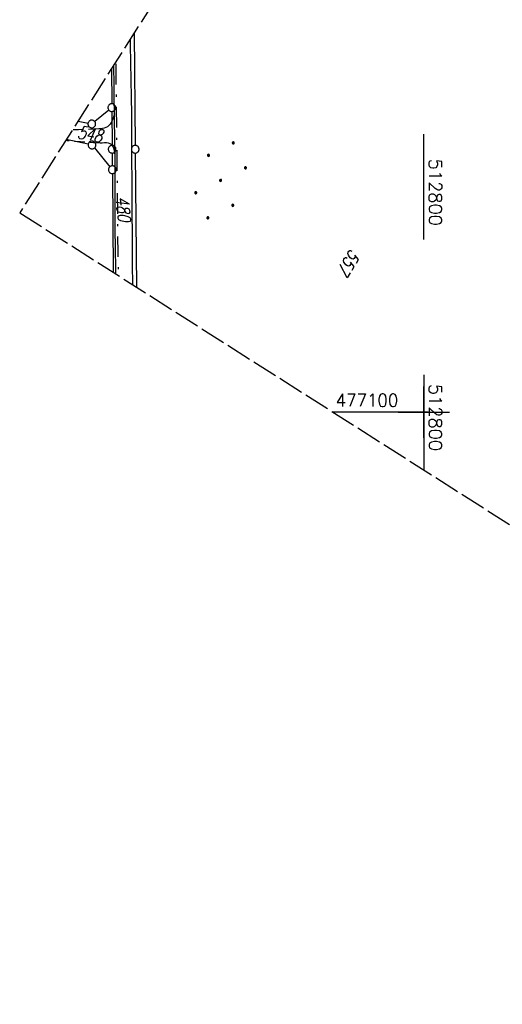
# Model space of a CAD drawing. Extents: x 512721 to 513460, y 476985 to 477919.
# Tile 1 of 23: x 512721 to 512815, y 476985 to 477176. Entities that reach past the tile are written whole.
import ezdxf

# ---------------------------------------------------------------- set-up
doc = ezdxf.new("R2010")
doc.units = 0
doc.header["$LTSCALE"] = 10
doc.header["$MEASUREMENT"] = 0
for name, pattern in [('LT00', [0]), ('LT08', [0.42, 0.2, -0.1, 0.02, -0.1]), ('LT11', [0.3, 0.2, -0.1]), ('LT14', [0.6, 0.5, -0.1])]:
    doc.linetypes.add(name, pattern=pattern)
doc.layers.get('0').update_dxf_attribs({"linetype": 'LT00'})
doc.layers.add('-BLATT_87-RAND', color=7, linetype='LT14', plot=False)
for name, color, linetype in [('DFK_FLUR_NR', 250, 'LT00'), ('DFK_GZPKT', 250, 'LT00'), ('DFK_KATASTER', 250, 'LT00'), ('DFK_NUTZUNG', 250, 'LT00'), ('STROM_UNTER', 80, 'LT08'), ('V87_AFBR_BAB', 250, 'LT00'), ('V87_EINFAHRT', 250, 'LT00'), ('V87_FELDWEG', 250, 'LT11'), ('V87_RASTER', 250, 'LT00'), ('V88_AFBR_BAB', 250, 'LT00'), ('V88_EINFAHRT', 250, 'LT00'), ('V88_RASTER', 250, 'LT00')]:
    doc.layers.add(name, color=color, linetype=linetype)
doc.styles.get("Standard").update_dxf_attribs({"font": 'romans.shx'})

# ---------------------------------------------------------------- blocks, each defined once
blk = doc.blocks.new('SYMB7010')
at = {"color": 0, "linetype": 'ByBlock'}
for points in [[(-0.031408, 0.499213), (-0.093728, 0.49134), (-0.15457, 0.475719), (-0.212975, 0.452595), (-0.268021, 0.422333), (-0.31884, 0.385411), (-0.36463, 0.342411), (-0.40467, 0.29401), (-0.438329, 0.240973), (-0.465074, 0.184136), (-0.484486, 0.124395), (-0.496256, 0.062692), (-0.5002, 0)], [(-0.5002, 0), (-0.496256, -0.062692), (-0.484486, -0.124395), (-0.465075, -0.184136), (-0.438329, -0.240973), (-0.404671, -0.29401), (-0.36463, -0.342411), (-0.31884, -0.385411), (-0.268021, -0.422333), (-0.212975, -0.452595), (-0.154571, -0.475719), (-0.093728, -0.49134), (-0.031408, -0.499213), (0.031408, -0.499213)], [(0.5002, 0), (0.496256, 0.062692), (0.484485, 0.124395), (0.465074, 0.184136), (0.438329, 0.240973), (0.40467, 0.29401), (0.36463, 0.342411), (0.31884, 0.385411), (0.268021, 0.422333), (0.212975, 0.452595), (0.15457, 0.475719), (0.093728, 0.49134), (0.031408, 0.499213), (-0.031408, 0.499213)], [(0.031408, -0.499213), (0.093728, -0.491341), (0.15457, -0.475719), (0.212975, -0.452595), (0.268021, -0.422333), (0.31884, -0.385411), (0.36463, -0.342411), (0.404671, -0.294011), (0.438329, -0.240974), (0.465075, -0.184136), (0.484486, -0.124395), (0.496256, -0.062692), (0.500201, 0)]]:
    blk.add_lwpolyline(points, dxfattribs=at)
blk = doc.blocks.new('Ackerland7')
at = {"layer": 'DFK_NUTZUNG', "color": 0, "linetype": 'ByBlock'}
for p, q in [((-4, 3.93), (-4, 3.67)), ((-3.95, 3.63), (-3.95, 3.97)), ((-3.9, 3.99), (-3.9, 3.61)), ((-3.85, 3.6), (-3.85, 4)), ((-3.8, 3.99), (-3.8, 3.61)), ((-3.75, 3.63), (-3.75, 3.97)), ((-3.7, 3.93), (-3.7, 3.67)), ((3.7, 3.93), (3.7, 3.67)), ((3.75, 3.63), (3.75, 3.97)), ((3.8, 3.99), (3.8, 3.61)), ((3.85, 3.6), (3.85, 4)), ((3.9, 3.99), (3.9, 3.61)), ((3.95, 3.63), (3.95, 3.97)), ((4, 3.93), (4, 3.67)), ((-3.65, 3.8), (-3.65, 3.8)), ((4.05, 3.8), (4.05, 3.8)), ((-7.85, 0.13), (-7.85, -0.13)), ((-7.8, -0.17), (-7.8, 0.17)), ((-7.75, 0.19), (-7.75, -0.19)), ((-7.7, -0.2), (-7.7, 0.2)), ((-7.65, 0.19), (-7.65, -0.19)), ((-7.6, -0.17), (-7.6, 0.17)), ((-7.55, 0.13), (-7.55, -0.13)), ((-7.5, 0), (-7.5, 0)), ((-0.15, 0.13), (-0.15, -0.13)), ((-0.1, -0.17), (-0.1, 0.17)), ((-0.05, 0.19), (-0.05, -0.19)), ((0, -0.2), (0, 0.2)), ((0.05, 0.19), (0.05, -0.19)), ((0.1, -0.17), (0.1, 0.17)), ((0.15, 0.13), (0.15, -0.13)), ((0.2, 0), (0.2, 0)), ((7.55, 0.13), (7.55, -0.13)), ((7.6, -0.17), (7.6, 0.17)), ((7.65, 0.19), (7.65, -0.19)), ((7.7, -0.2), (7.7, 0.2)), ((7.75, 0.19), (7.75, -0.19)), ((7.8, -0.17), (7.8, 0.17)), ((7.85, 0.13), (7.85, -0.13)), ((7.9, 0), (7.9, 0)), ((-4, -3.67), (-4, -3.93)), ((-3.95, -3.97), (-3.95, -3.63)), ((-3.9, -3.61), (-3.9, -3.99)), ((-3.85, -4), (-3.85, -3.6)), ((-3.8, -3.61), (-3.8, -3.99)), ((-3.75, -3.97), (-3.75, -3.63)), ((-3.7, -3.67), (-3.7, -3.93)), ((-3.65, -3.8), (-3.65, -3.8)), ((3.7, -3.67), (3.7, -3.93)), ((3.75, -3.97), (3.75, -3.63)), ((3.8, -3.61), (3.8, -3.99)), ((3.85, -4), (3.85, -3.6)), ((3.9, -3.61), (3.9, -3.99)), ((3.95, -3.97), (3.95, -3.63)), ((4, -3.67), (4, -3.93)), ((4.05, -3.8), (4.05, -3.8))]:
    blk.add_line(p, q, dxfattribs=at)
for points in [[(-3.65, 3.8), (-3.67, 3.89), (-3.73, 3.96), (-3.81, 3.99), (-3.89, 3.99), (-3.97, 3.96), (-4.03, 3.89), (-4.05, 3.8), (-4.03, 3.71), (-3.97, 3.64), (-3.89, 3.6), (-3.81, 3.6), (-3.73, 3.64), (-3.67, 3.71), (-3.65, 3.8)], [(4.05, 3.8), (4.03, 3.89), (3.97, 3.96), (3.89, 3.99), (3.81, 3.99), (3.73, 3.96), (3.67, 3.89), (3.65, 3.8), (3.67, 3.71), (3.73, 3.64), (3.81, 3.61), (3.89, 3.61), (3.97, 3.64), (4.03, 3.71), (4.05, 3.8)], [(-7.5, 0), (-7.52, 0.09), (-7.58, 0.16), (-7.66, 0.19), (-7.74, 0.19), (-7.82, 0.16), (-7.88, 0.09), (-7.9, 0)], [(0.2, 0), (0.18, 0.09), (0.12, 0.16), (0.04, 0.19), (-0.04, 0.19), (-0.12, 0.16), (-0.18, 0.09), (-0.2, 0)], [(-0.2, 0), (-0.18, -0.09), (-0.12, -0.16), (-0.04, -0.19), (0.04, -0.19), (0.12, -0.16), (0.18, -0.09), (0.2, 0)], [(7.9, 0), (7.88, 0.09), (7.82, 0.16), (7.74, 0.19), (7.66, 0.19), (7.58, 0.16), (7.52, 0.09), (7.5, 0)], [(7.5, 0), (7.52, -0.09), (7.58, -0.16), (7.66, -0.19), (7.74, -0.19), (7.82, -0.16), (7.88, -0.09), (7.9, 0)], [(-7.9, 0), (-7.88, -0.09), (-7.82, -0.16), (-7.74, -0.19), (-7.66, -0.19), (-7.58, -0.16), (-7.52, -0.09), (-7.5, 0)], [(-3.65, -3.8), (-3.67, -3.71), (-3.73, -3.64), (-3.81, -3.61), (-3.89, -3.61), (-3.97, -3.64), (-4.03, -3.71), (-4.05, -3.8), (-4.03, -3.89), (-3.97, -3.96), (-3.89, -3.99), (-3.81, -3.99), (-3.73, -3.96), (-3.67, -3.89), (-3.65, -3.8)], [(4.05, -3.8), (4.03, -3.71), (3.97, -3.64), (3.89, -3.61), (3.81, -3.61), (3.73, -3.64), (3.67, -3.71), (3.65, -3.8), (3.67, -3.89), (3.73, -3.96), (3.81, -3.99), (3.89, -3.99), (3.97, -3.96), (4.03, -3.89), (4.05, -3.8)]]:
    blk.add_lwpolyline(points, dxfattribs=at)

msp = doc.modelspace()

# ---------------------------------------------------------------- linework, layer by layer
at = {"layer": '-BLATT_87-RAND'}
msp.add_lwpolyline([(513217.94, 477919.22), (512721.33, 477138.83), (512963.46, 476984.75), (513460.07, 477765.13), (513217.94, 477919.22)], dxfattribs=at)
at = {"layer": 'DFK_KATASTER'}
for p, q in [((512743.62, 477173.86), (512743.81, 477151.96)), ((512739.18, 477166.88), (512739.24, 477160.07)), ((512738.67, 477158.84), (512735.94, 477156.61)), ((512739.26, 477158.57), (512739.31, 477151.97)), ((512732.69, 477156.69), (512734.63, 477156.28)), ((512734.67, 477152.19), (512730.4, 477153.09)), ((512735.88, 477151.46), (512738.88, 477147.8)), ((512739.33, 477150.47), (512739.35, 477147.97)), ((512743.83, 477150.46), (512744.05, 477124.37)), ((512739.37, 477146.47), (512739.54, 477127.24))]:
    msp.add_line(p, q, dxfattribs=at)
at = {"layer": 'STROM_UNTER', "ltscale": 2, "flags": 128}
msp.add_lwpolyline([(512740.03, 477167.84), (512740.42, 477131.05), (512740.5, 477126.63)], dxfattribs=at)
at = {"layer": 'V87_AFBR_BAB'}
for points in [[(512742.8, 477172.57), (512742.83, 477171.46), (512742.9, 477168.1), (512742.96, 477164.74), (512743.01, 477161.38), (512743.06, 477158.02), (512743.09, 477154.91), (512743.11, 477151.81), (512743.12, 477148.7), (512743.14, 477145.59), (512743.15, 477142.48), (512743.17, 477139.38), (512743.2, 477134.09), (512743.25, 477128.8), (512743.29, 477124.85)], [(512740.04, 477126.92), (512740.02, 477128.02), (512739.98, 477131.87), (512739.94, 477135.72), (512739.92, 477139.57), (512739.92, 477141.67), (512739.91, 477143.77), (512739.91, 477145.88), (512739.9, 477147.98), (512739.88, 477150.08), (512739.86, 477152.09), (512739.83, 477154.1), (512739.79, 477156.11), (512739.76, 477158.11), (512739.72, 477161.1), (512739.69, 477164.08), (512739.67, 477167.06), (512739.66, 477167.64)]]:
    msp.add_lwpolyline(points, dxfattribs=at)
at = {"layer": 'V87_EINFAHRT'}
for points in [[(512739.76, 477158.11), (512739.63, 477157.67), (512739.49, 477157.24), (512739.33, 477156.83), (512739.15, 477156.45), (512738.94, 477156.11), (512738.69, 477155.82), (512738.39, 477155.59), (512738.11, 477155.44), (512737.79, 477155.34), (512737.46, 477155.27), (512737.1, 477155.21), (512736.74, 477155.17)], [(512739.88, 477150.08), (512739.83, 477150.49), (512739.77, 477150.88), (512739.69, 477151.25), (512739.58, 477151.59), (512739.42, 477151.88), (512739.23, 477152.11), (512738.95, 477152.28), (512738.62, 477152.38), (512738.25, 477152.43), (512737.84, 477152.44), (512737.41, 477152.42), (512736.97, 477152.39)]]:
    msp.add_lwpolyline(points, dxfattribs=at)
at = {"layer": 'V87_FELDWEG', "flags": 128}
for points in [[(512736.74, 477155.17), (512735.75, 477155.11), (512734.75, 477155.07), (512733.75, 477155.03), (512732.76, 477155.01), (512731.77, 477155.01), (512731.63, 477155.01)], [(512736.97, 477152.39), (512735.7, 477152.47), (512734.42, 477152.55), (512733.14, 477152.64), (512731.87, 477152.75), (512730.6, 477152.88), (512730.3, 477152.92)]]:
    msp.add_lwpolyline(points, dxfattribs=at)
at = {"layer": 'V87_RASTER'}
for p, q in [((512800, 477107.27), (512800, 477088.77)), ((512800.85, 477100), (512782.35, 477100))]:
    msp.add_line(p, q, dxfattribs=at)
at = {"layer": 'V88_AFBR_BAB'}
for points in [[(512743.06, 477157.77), (512743.09, 477154.91), (512743.11, 477151.81), (512743.12, 477148.7), (512743.14, 477145.59), (512743.15, 477142.48), (512743.17, 477139.38), (512743.2, 477134.09), (512743.25, 477128.8), (512743.29, 477124.85)], [(512740.04, 477126.92), (512740.02, 477128.02), (512739.98, 477131.87), (512739.94, 477135.72), (512739.92, 477139.57), (512739.92, 477141.67), (512739.91, 477143.77), (512739.91, 477145.88), (512739.9, 477147.98), (512739.88, 477150.08), (512739.86, 477152.09), (512739.86, 477152.22)]]:
    msp.add_lwpolyline(points, dxfattribs=at)
at = {"layer": 'V88_EINFAHRT'}
msp.add_lwpolyline([(512739.88, 477150.08), (512739.83, 477150.49), (512739.77, 477150.88), (512739.69, 477151.25), (512739.58, 477151.59), (512739.53, 477151.67)], dxfattribs=at)
at = {"layer": 'V88_RASTER'}
for p, q in [((512800, 477133.61), (512800, 477154.13)), ((512800, 477095), (512800, 477105)), ((512795, 477100), (512805, 477100)), ((512795, 477100), (512805, 477100))]:
    msp.add_line(p, q, dxfattribs=at)

# ---------------------------------------------------------------- block references
at = {"layer": 'DFK_GZPKT', "xscale": 1.499999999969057, "yscale": 1.5, "zscale": 1.5, "rotation": 251.2881100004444}
for p in [(512739.25, 477159.32), (512735.36, 477156.13), (512735.4, 477152.04), (512739.32, 477151.22), (512743.82, 477151.21), (512739.36, 477147.22)]:
    msp.add_blockref('SYMB7010', p, dxfattribs=at)
at = {"layer": 'DFK_NUTZUNG', "rotation": 251.2883000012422}
msp.add_blockref('Ackerland7', (512760.44, 477145.16), dxfattribs=at)

# ---------------------------------------------------------------- texts
at = {"layer": 'DFK_FLUR_NR', "oblique": 13.754, "width": 0.75}
for s, rotation, p in [('548', -10.3062, (512732.43, 477153.36)), ('480', 275.6065, (512740.03, 477141.9)), ('557', 237.5289, (512785.74, 477131.93))]:
    msp.add_text(s, height=2.5, rotation=rotation, dxfattribs=at).set_placement(p)
at = {"layer": 'V87_RASTER'}
for s, rotation, width, p in [(' 512800', 269.9988, 1.017, (512801, 477107.27)), (' 477100', 359.9987, 0.948, (512781.21, 477101.1))]:
    msp.add_text(s, height=2.5, rotation=rotation, dxfattribs=dict(at, width=width)).set_placement(p)
at = {"layer": 'V88_RASTER', "width": 1.017}
msp.add_text(' 512800', height=2.5, rotation=270.0009, dxfattribs=at).set_placement((512801, 477151.11))

doc.saveas('drawing.dxf')
